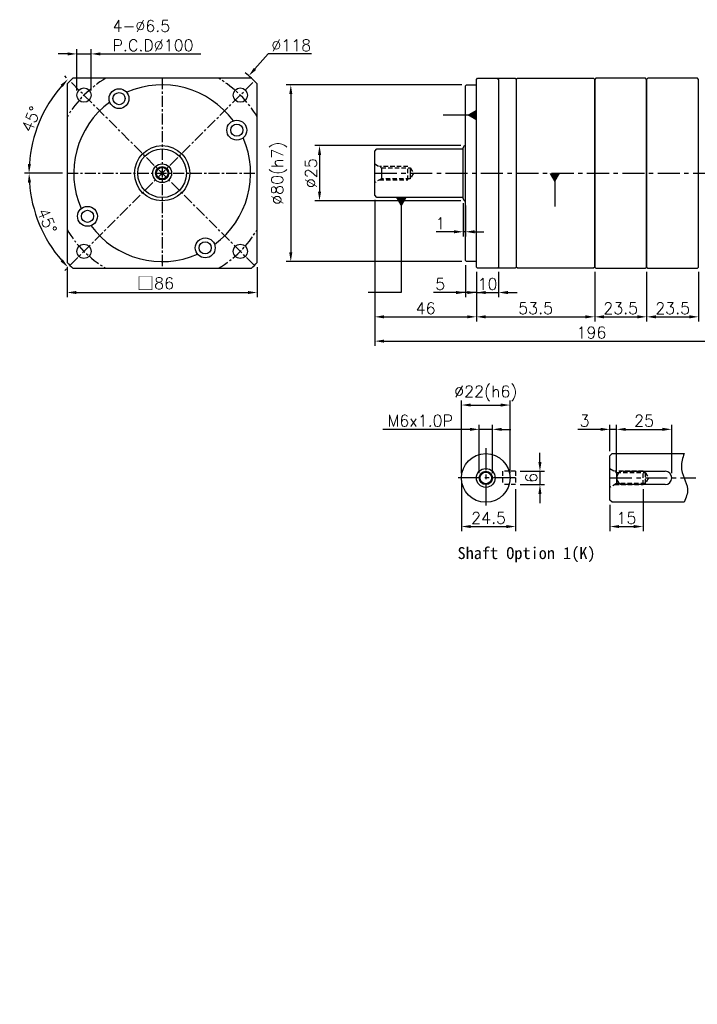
# Model space of a CAD drawing. Header units: millimetres. Extents: x -265 to 775, y -19 to 500.
# Tile 1 of 2: x -265 to 41, y -19 to 427. Entities that reach past the tile are written whole.
import ezdxf

# ---------------------------------------------------------------- set-up
doc = ezdxf.new("R2010")
doc.units = ezdxf.units.MM
doc.header["$LTSCALE"] = 4
doc.linetypes.add('CENTER', pattern=[2, 1.25, -0.25, 0.25, -0.25])
doc.linetypes.add('DASHED', pattern=[0.75, 0.5, -0.25])
for name, color, linetype in [('DIM', 6, 'Continuous'), ('MF090X1-211', 7, 'Continuous'), ('MF90X-011', 7, 'Continuous'), ('MF90X1-010', 7, 'Continuous'), ('MF90X1-012', 7, 'Continuous'), ('MF90X1-511', 7, 'Continuous'), ('圖框', 7, 'Continuous'), ('虛線', 170, 'DASHED')]:
    doc.layers.add(name, color=color, linetype=linetype)
doc.styles.get("Standard").update_dxf_attribs({"font": 'romans.shx'})
doc.dimstyles.new('R', dxfattribs={"dimscale": 2.1, "dimtxt": 2.5, "dimasz": 2, "dimexe": 1, "dimexo": 1, "dimgap": 0.6, "dimtad": 1, "dimtoh": 1, "dimdec": 4, "dimdsep": 46, "dimtxsty": 'Standard', "dimcen": 0.5, "dimdle": 1, "dimclrt": 7, "dimadec": 4, "dimazin": 2, "dimtfac": 1, "dimtdec": 4, "dimtofl": 0, "dimtmove": 0, "dimatfit": 3, "dimfxl": 0, "dimtolj": 1, "dimarcsym": 0})
doc.dimstyles.get("Standard").update_dxf_attribs({"dimscale": 2.1, "dimtxt": 2.5, "dimasz": 2, "dimexe": 1, "dimexo": 1, "dimgap": 0.6, "dimtad": 1, "dimdec": 4, "dimdsep": 46, "dimtxsty": 'Standard', "dimcen": 0.5, "dimdle": 1, "dimclrt": 7, "dimadec": 4, "dimazin": 2, "dimtfac": 1, "dimtdec": 4, "dimtofl": 0, "dimtmove": 0, "dimatfit": 3, "dimfxl": 0, "dimtolj": 1, "dimarcsym": 0})

# ---------------------------------------------------------------- blocks, each defined once
blk = doc.blocks.new('*D18')
at = {"layer": 'Defpoints', "color": 0, "ltscale": 2}
for p in [(-63.55, 369.54), (-129.55, 344.54), (-63.55, 344.54)]:
    blk.add_point(p, dxfattribs=at)
at = {"layer": '圖框', "color": 0, "lineweight": -2, "ltscale": 2}
for p, q in [((-65.65, 369.54), (-131.65, 369.54)), ((-129.55, 365.34), (-129.55, 348.74)), ((-65.65, 344.54), (-131.65, 344.54))]:
    blk.add_line(p, q, dxfattribs=at)
at = {"layer": '圖框', "color": 0, "ltscale": 2}
for points in [[(-130.25, 365.34), (-128.85, 365.34), (-129.55, 369.54)], [(-130.25, 348.74), (-128.85, 348.74), (-129.55, 344.54)]]:
    blk.add_solid(points, dxfattribs=at)
at = {"layer": '圖框', "color": 7, "ltscale": 2, "insert": (-133.44, 357.04), "char_height": 5.25, "attachment_point": 5, "rotation": 90}
blk.add_mtext('\\A1;%%C25', dxfattribs=at)
blk = doc.blocks.new('*D19')
at = {"layer": 'Defpoints', "color": 0, "ltscale": 2}
for p in [(-63.05, 397.04), (-142.55, 317.04), (-63.05, 317.04)]:
    blk.add_point(p, dxfattribs=at)
at = {"layer": '圖框', "color": 0, "lineweight": -2, "ltscale": 2}
for p, q in [((-65.15, 397.04), (-144.65, 397.04)), ((-142.55, 392.84), (-142.55, 321.24)), ((-65.15, 317.04), (-144.65, 317.04))]:
    blk.add_line(p, q, dxfattribs=at)
at = {"layer": '圖框', "color": 0, "ltscale": 2}
for points in [[(-143.25, 392.84), (-141.85, 392.84), (-142.55, 397.04)], [(-143.25, 321.24), (-141.85, 321.24), (-142.55, 317.04)]]:
    blk.add_solid(points, dxfattribs=at)
at = {"layer": '圖框', "color": 7, "ltscale": 2, "insert": (-147.81, 357.04), "char_height": 5.25, "attachment_point": 5, "rotation": 90}
blk.add_mtext('\\A1;%%C80(h7)', dxfattribs=at)
blk = doc.blocks.new('*D20')
at = {"layer": 'Defpoints', "color": 0, "ltscale": 2}
for p in [(-63.55, 317.54), (-58.55, 314.54), (-58.55, 303.04)]:
    blk.add_point(p, dxfattribs=at)
at = {"layer": '圖框', "color": 0, "lineweight": -2, "ltscale": 2}
for p, q in [((-63.55, 315.44), (-63.55, 300.94)), ((-58.55, 312.44), (-58.55, 300.94)), ((-67.75, 303.04), (-77.97, 303.04)), ((-58.55, 303.04), (-63.55, 303.04)), ((-54.35, 303.04), (-50.15, 303.04))]:
    blk.add_line(p, q, dxfattribs=at)
at = {"layer": '圖框', "color": 0, "ltscale": 2}
for points in [[(-67.75, 303.74), (-67.75, 302.34), (-63.55, 303.04)], [(-54.35, 303.74), (-54.35, 302.34), (-58.55, 303.04)]]:
    blk.add_solid(points, dxfattribs=at)
at = {"layer": '圖框', "color": 7, "ltscale": 2, "insert": (-74.96, 306.92), "char_height": 5.25, "attachment_point": 5}
blk.add_mtext('\\A1;5', dxfattribs=at)
blk = doc.blocks.new('*D21')
at = {"layer": 'Defpoints', "color": 0, "ltscale": 2}
for p in [(-58.55, 314.54), (-48.55, 314.54), (-48.55, 303.04)]:
    blk.add_point(p, dxfattribs=at)
at = {"layer": '圖框', "color": 0, "lineweight": -2, "ltscale": 2}
for p, q in [((-58.55, 312.44), (-58.55, 300.94)), ((-48.55, 312.44), (-48.55, 300.94)), ((-62.75, 303.04), (-66.95, 303.04)), ((-58.55, 303.04), (-48.55, 303.04)), ((-44.35, 303.04), (-40.15, 303.04))]:
    blk.add_line(p, q, dxfattribs=at)
at = {"layer": '圖框', "color": 0, "ltscale": 2}
for points in [[(-62.75, 303.74), (-62.75, 302.34), (-58.55, 303.04)], [(-44.35, 303.74), (-44.35, 302.34), (-48.55, 303.04)]]:
    blk.add_solid(points, dxfattribs=at)
at = {"layer": '圖框', "color": 7, "ltscale": 2, "insert": (-53.55, 306.92), "char_height": 5.25, "attachment_point": 5}
blk.add_mtext('\\A1;10', dxfattribs=at)
blk = doc.blocks.new('*D22')
at = {"layer": 'Defpoints', "color": 0, "ltscale": 2}
for p in [(-104.55, 347.04), (-58.55, 314.54), (-58.55, 292.04)]:
    blk.add_point(p, dxfattribs=at)
at = {"layer": '圖框', "color": 0, "lineweight": -2, "ltscale": 2}
for p, q in [((-104.55, 344.94), (-104.55, 289.94)), ((-58.55, 312.44), (-58.55, 289.94)), ((-100.35, 292.04), (-62.75, 292.04))]:
    blk.add_line(p, q, dxfattribs=at)
at = {"layer": '圖框', "color": 0, "ltscale": 2}
for points in [[(-100.35, 292.74), (-100.35, 291.34), (-104.55, 292.04)], [(-62.75, 292.74), (-62.75, 291.34), (-58.55, 292.04)]]:
    blk.add_solid(points, dxfattribs=at)
at = {"layer": '圖框', "color": 7, "ltscale": 2, "insert": (-81.55, 295.92), "char_height": 5.25, "attachment_point": 5}
blk.add_mtext('\\A1;46', dxfattribs=at)
blk = doc.blocks.new('*D23')
at = {"layer": 'Defpoints', "color": 0, "ltscale": 2}
for p in [(-58.55, 314.54), (-5.05, 314.54), (-5.05, 292.04)]:
    blk.add_point(p, dxfattribs=at)
at = {"layer": '圖框', "color": 0, "lineweight": -2, "ltscale": 2}
for p, q in [((-58.55, 312.44), (-58.55, 289.94)), ((-5.05, 312.44), (-5.05, 289.94)), ((-54.35, 292.04), (-9.25, 292.04))]:
    blk.add_line(p, q, dxfattribs=at)
at = {"layer": '圖框', "color": 0, "ltscale": 2}
for points in [[(-54.35, 292.74), (-54.35, 291.34), (-58.55, 292.04)], [(-9.25, 292.74), (-9.25, 291.34), (-5.05, 292.04)]]:
    blk.add_solid(points, dxfattribs=at)
at = {"layer": '圖框', "color": 7, "ltscale": 2, "insert": (-31.8, 295.92), "char_height": 5.25, "attachment_point": 5}
blk.add_mtext('\\A1;53.5', dxfattribs=at)
blk = doc.blocks.new('*D29')
at = {"layer": 'Defpoints', "color": 0, "ltscale": 2}
for p in [(-104.55, 347.04), (91.45, 315.04), (91.45, 281.04)]:
    blk.add_point(p, dxfattribs=at)
at = {"layer": '圖框', "color": 0, "lineweight": -2, "ltscale": 2}
for p, q in [((-104.55, 344.94), (-104.55, 278.94)), ((91.45, 312.94), (91.45, 278.94)), ((-100.35, 281.04), (87.25, 281.04))]:
    blk.add_line(p, q, dxfattribs=at)
at = {"layer": '圖框', "color": 0, "ltscale": 2}
for points in [[(-100.35, 281.74), (-100.35, 280.34), (-104.55, 281.04)], [(87.25, 281.74), (87.25, 280.34), (91.45, 281.04)]]:
    blk.add_solid(points, dxfattribs=at)
at = {"layer": '圖框', "color": 7, "ltscale": 2, "insert": (-6.55, 284.92), "char_height": 5.25, "attachment_point": 5}
blk.add_mtext('\\A1;196', dxfattribs=at)
blk = doc.blocks.new('*D30')
at = {"layer": 'Defpoints', "color": 0, "ltscale": 2}
for p in [(-161.55, 401.13), (-239.96, 312.95)]:
    blk.add_point(p, dxfattribs=at)
at = {"layer": '圖框', "color": 0, "lineweight": -2, "ltscale": 2}
for p, q in [((-152.74, 411.04), (-158.76, 404.27)), ((-133.23, 411.04), (-152.74, 411.04)), ((-201.8, 357.04), (-199.7, 357.04)), ((-200.75, 355.99), (-200.75, 358.09))]:
    blk.add_line(p, q, dxfattribs=at)
blk.add_arc((-200.75, 357.04), 59, 46.787, 50.3974, dxfattribs=at)
at = {"layer": '圖框', "color": 0, "ltscale": 2}
blk.add_solid([(-159.28, 404.73), (-158.23, 403.8), (-161.55, 401.13)], dxfattribs=at)
at = {"layer": '圖框', "color": 7, "ltscale": 2, "insert": (-142.35, 414.92), "char_height": 5.25, "attachment_point": 5}
blk.add_mtext('\\A1;∅118', dxfattribs=at)
blk = doc.blocks.new('*D31')
at = {"layer": 'Defpoints', "color": 0, "ltscale": 2}
for p in [(-159.03, 398.76), (-243.75, 357.04), (-157.75, 357.04), (-258.89, 341.46), (-242.47, 315.32)]:
    blk.add_point(p, dxfattribs=at)
at = {"layer": '圖框', "color": 0, "lineweight": -2, "ltscale": 2}
for p, q in [((-245.85, 357.04), (-263.04, 357.04)), ((-243.96, 313.83), (-244.8, 312.99))]:
    blk.add_line(p, q, dxfattribs=at)
blk.add_arc((-200.75, 357.04), 60.19, 183.9987, 221.0013, dxfattribs=at)
at = {"layer": '圖框', "color": 0, "ltscale": 2}
for points in [[(-261.5, 352.82), (-260.1, 352.86), (-260.94, 357.04)], [(-245.67, 318.02), (-246.69, 317.07), (-243.31, 314.48)]]:
    blk.add_solid(points, dxfattribs=at)
at = {"layer": '圖框', "color": 7, "ltscale": 2, "insert": (-252.77, 335.49), "char_height": 5.25, "attachment_point": 5, "rotation": 292.5}
blk.add_mtext('\\A1;45°', dxfattribs=at)
blk = doc.blocks.new('*D32')
at = {"layer": 'Defpoints', "color": 0, "ltscale": 2}
for p in [(-242.47, 398.76), (-252.91, 387.15), (-243.75, 357.04), (-157.75, 357.04), (-159.03, 315.32)]:
    blk.add_point(p, dxfattribs=at)
at = {"layer": '圖框', "color": 0, "lineweight": -2, "ltscale": 2}
for p, q in [((-243.96, 400.24), (-244.82, 401.11)), ((-245.85, 357.04), (-263.08, 357.04))]:
    blk.add_line(p, q, dxfattribs=at)
blk.add_arc((-200.75, 357.04), 60.23, 138.9963, 176.0037, dxfattribs=at)
at = {"layer": '圖框', "color": 0, "ltscale": 2}
for points in [[(-246.72, 397.03), (-245.69, 396.08), (-243.34, 399.63)], [(-260.13, 361.21), (-261.53, 361.26), (-260.98, 357.04)]]:
    blk.add_solid(points, dxfattribs=at)
at = {"layer": '圖框', "color": 7, "ltscale": 2, "insert": (-259.98, 381.57), "char_height": 5.25, "attachment_point": 5, "rotation": 67.5}
blk.add_mtext('\\A1;45°', dxfattribs=at)
blk = doc.blocks.new('*D33')
at = {"layer": 'Defpoints', "color": 0, "ltscale": 2}
for p in [(-232.86, 411.04), (-239.36, 392.39), (-232.86, 392.39)]:
    blk.add_point(p, dxfattribs=at)
at = {"layer": '圖框', "color": 0, "lineweight": -2, "ltscale": 2}
for p, q in [((-243.56, 411.04), (-247.76, 411.04)), ((-239.36, 394.49), (-239.36, 413.14)), ((-239.36, 411.04), (-232.86, 411.04)), ((-232.86, 394.49), (-232.86, 413.14)), ((-228.66, 411.04), (-183.19, 411.04))]:
    blk.add_line(p, q, dxfattribs=at)
at = {"layer": '圖框', "color": 0, "ltscale": 2}
for points in [[(-243.56, 411.74), (-243.56, 410.34), (-239.36, 411.04)], [(-228.66, 411.74), (-228.66, 410.34), (-232.86, 411.04)]]:
    blk.add_solid(points, dxfattribs=at)
at = {"layer": '圖框', "color": 7, "ltscale": 2, "insert": (-223.2, 426.3), "char_height": 5.25, "attachment_point": 1}
blk.add_mtext('\\A1;4-%%C6.5\\PP.C.D%%C100', dxfattribs=at)
blk = doc.blocks.new('*D34')
at = {"color": 0, "lineweight": -2}
for p, q in [((-243.75, 314.54), (-243.75, 300.95)), ((-157.75, 314.54), (-157.75, 300.95)), ((-239.55, 303.05), (-161.95, 303.05))]:
    blk.add_line(p, q, dxfattribs=at)
at = {"color": 0}
for points in [[(-239.55, 303.75), (-239.55, 302.35), (-243.75, 303.05)], [(-161.95, 303.75), (-161.95, 302.35), (-157.75, 303.05)]]:
    blk.add_solid(points, dxfattribs=at)
at = {"layer": 'Defpoints', "color": 0}
for p in [(-243.75, 316.64), (-157.75, 316.64), (-157.75, 303.05)]:
    blk.add_point(p, dxfattribs=at)
at = {"color": 7, "insert": (-203.75, 307.15), "char_height": 5.25, "attachment_point": 5}
blk.add_mtext('\\A1;{\\fPMingLiU|b0|i0|c136|p18;\\H1.083x;\\C0;□}86', dxfattribs=at)
blk = doc.blocks.new('*D36')
at = {"layer": 'Defpoints', "color": 0, "ltscale": 2}
for p in [(-64.55, 345.54), (-63.55, 344.54), (-64.55, 330.54)]:
    blk.add_point(p, dxfattribs=at)
at = {"layer": '圖框', "color": 0, "lineweight": -2, "ltscale": 2}
for p, q in [((-64.55, 343.44), (-64.55, 328.44)), ((-63.55, 342.44), (-63.55, 328.44)), ((-68.75, 330.54), (-76.72, 330.54)), ((-63.55, 330.54), (-64.55, 330.54)), ((-59.35, 330.54), (-55.15, 330.54))]:
    blk.add_line(p, q, dxfattribs=at)
at = {"layer": '圖框', "color": 0, "ltscale": 2}
for points in [[(-68.75, 331.24), (-68.75, 329.84), (-64.55, 330.54)], [(-59.35, 331.24), (-59.35, 329.84), (-63.55, 330.54)]]:
    blk.add_solid(points, dxfattribs=at)
at = {"layer": '圖框', "color": 7, "ltscale": 2, "insert": (-74.84, 334.42), "char_height": 5.25, "attachment_point": 5}
blk.add_mtext('\\A1;1', dxfattribs=at)
blk = doc.blocks.new('*D44')
at = {"layer": 'Defpoints', "color": 0, "ltscale": 2}
for p in [(-43.33, 252.11), (-65.33, 219.11), (-43.33, 219.11)]:
    blk.add_point(p, dxfattribs=at)
at = {"layer": '圖框', "color": 0, "lineweight": -2, "ltscale": 2}
for p, q in [((-65.33, 221.21), (-65.33, 254.21)), ((-43.33, 221.21), (-43.33, 254.21)), ((-61.13, 252.11), (-47.53, 252.11))]:
    blk.add_line(p, q, dxfattribs=at)
at = {"layer": '圖框', "color": 0, "ltscale": 2}
for points in [[(-61.13, 252.81), (-61.13, 251.41), (-65.33, 252.11)], [(-47.53, 252.81), (-47.53, 251.41), (-43.33, 252.11)]]:
    blk.add_solid(points, dxfattribs=at)
at = {"layer": '圖框', "color": 7, "ltscale": 2, "insert": (-54.33, 257.37), "char_height": 5.25, "attachment_point": 5}
blk.add_mtext('\\A1;%%C22(h6)', dxfattribs=at)
blk = doc.blocks.new('*D45')
at = {"layer": 'Defpoints', "color": 0, "ltscale": 2}
for p in [(-51.33, 241.11), (-57.33, 219.11), (-51.33, 219.11)]:
    blk.add_point(p, dxfattribs=at)
at = {"layer": '圖框', "color": 0, "lineweight": -2, "ltscale": 2}
for p, q in [((-61.53, 241.11), (-100.88, 241.11)), ((-57.33, 221.21), (-57.33, 243.21)), ((-51.33, 241.11), (-57.33, 241.11)), ((-51.33, 221.21), (-51.33, 243.21)), ((-47.13, 241.11), (-42.93, 241.11))]:
    blk.add_line(p, q, dxfattribs=at)
at = {"layer": '圖框', "color": 0, "ltscale": 2}
for points in [[(-61.53, 241.81), (-61.53, 240.41), (-57.33, 241.11)], [(-47.13, 241.81), (-47.13, 240.41), (-51.33, 241.11)]]:
    blk.add_solid(points, dxfattribs=at)
at = {"layer": '圖框', "color": 7, "ltscale": 2, "insert": (-83.99, 245), "char_height": 5.25, "attachment_point": 5}
blk.add_mtext('\\A1;M6x1.0P', dxfattribs=at)
blk = doc.blocks.new('*D46')
at = {"layer": 'Defpoints', "color": 0, "ltscale": 2}
for p in [(-65.33, 219.11), (-40.83, 216.11), (-40.83, 197.11)]:
    blk.add_point(p, dxfattribs=at)
at = {"layer": '圖框', "color": 0, "lineweight": -2, "ltscale": 2}
for p, q in [((-65.33, 217.01), (-65.33, 195.01)), ((-40.83, 214.01), (-40.83, 195.01)), ((-61.13, 197.11), (-45.03, 197.11))]:
    blk.add_line(p, q, dxfattribs=at)
at = {"layer": '圖框', "color": 0, "ltscale": 2}
for points in [[(-61.13, 197.81), (-61.13, 196.41), (-65.33, 197.11)], [(-45.03, 197.81), (-45.03, 196.41), (-40.83, 197.11)]]:
    blk.add_solid(points, dxfattribs=at)
at = {"layer": '圖框', "color": 7, "ltscale": 2, "insert": (-53.08, 201), "char_height": 5.25, "attachment_point": 5}
blk.add_mtext('\\A1;24.5', dxfattribs=at)
blk = doc.blocks.new('*D47')
at = {"layer": 'Defpoints', "color": 0, "ltscale": 2}
for p in [(-40.83, 222.11), (-40.83, 216.11), (-29.83, 216.11)]:
    blk.add_point(p, dxfattribs=at)
at = {"layer": '圖框', "color": 0, "lineweight": -2, "ltscale": 2}
for p, q in [((-29.83, 226.31), (-29.83, 230.51)), ((-38.73, 222.11), (-27.73, 222.11)), ((-29.83, 222.11), (-29.83, 216.11)), ((-38.73, 216.11), (-27.73, 216.11)), ((-29.83, 211.91), (-29.83, 207.71))]:
    blk.add_line(p, q, dxfattribs=at)
at = {"layer": '圖框', "color": 0, "ltscale": 2}
for points in [[(-30.53, 226.31), (-29.13, 226.31), (-29.83, 222.11)], [(-30.53, 211.91), (-29.13, 211.91), (-29.83, 216.11)]]:
    blk.add_solid(points, dxfattribs=at)
at = {"layer": '圖框', "color": 7, "ltscale": 2, "insert": (-33.72, 219.11), "char_height": 5.25, "attachment_point": 5, "rotation": 90}
blk.add_mtext('\\A1;6', dxfattribs=at)
blk = doc.blocks.new('*D48')
at = {"layer": 'Defpoints', "color": 0, "ltscale": 2}
for p in [(1.8, 241.11), (1.8, 229.11), (4.8, 219.11)]:
    blk.add_point(p, dxfattribs=at)
at = {"layer": '圖框', "color": 0, "lineweight": -2, "ltscale": 2}
for p, q in [((-2.4, 241.11), (-12.62, 241.11)), ((1.8, 231.21), (1.8, 243.21)), ((4.8, 241.11), (1.8, 241.11)), ((4.8, 221.21), (4.8, 243.21)), ((9, 241.11), (13.2, 241.11))]:
    blk.add_line(p, q, dxfattribs=at)
at = {"layer": '圖框', "color": 0, "ltscale": 2}
for points in [[(-2.4, 241.81), (-2.4, 240.41), (1.8, 241.11)], [(9, 241.81), (9, 240.41), (4.8, 241.11)]]:
    blk.add_solid(points, dxfattribs=at)
at = {"layer": '圖框', "color": 7, "ltscale": 2, "insert": (-9.61, 245), "char_height": 5.25, "attachment_point": 5}
blk.add_mtext('\\A1;3', dxfattribs=at)
blk = doc.blocks.new('*D49')
at = {"layer": 'Defpoints', "color": 0, "ltscale": 2}
for p in [(29.8, 241.11), (4.8, 219.11), (29.8, 219.11)]:
    blk.add_point(p, dxfattribs=at)
at = {"layer": '圖框', "color": 0, "lineweight": -2, "ltscale": 2}
for p, q in [((4.8, 221.21), (4.8, 243.21)), ((9, 241.11), (25.6, 241.11)), ((29.8, 221.21), (29.8, 243.21))]:
    blk.add_line(p, q, dxfattribs=at)
at = {"layer": '圖框', "color": 0, "ltscale": 2}
for points in [[(9, 241.81), (9, 240.41), (4.8, 241.11)], [(25.6, 241.81), (25.6, 240.41), (29.8, 241.11)]]:
    blk.add_solid(points, dxfattribs=at)
at = {"layer": '圖框', "color": 7, "ltscale": 2, "insert": (17.3, 245), "char_height": 5.25, "attachment_point": 5}
blk.add_mtext('\\A1;25', dxfattribs=at)
blk = doc.blocks.new('*D50')
at = {"layer": 'Defpoints', "color": 0, "ltscale": 2}
for p in [(16.8, 216.11), (1.8, 209.11), (16.8, 197.11)]:
    blk.add_point(p, dxfattribs=at)
at = {"layer": '圖框', "color": 0, "lineweight": -2, "ltscale": 2}
for p, q in [((16.8, 214.01), (16.8, 195.01)), ((1.8, 207.01), (1.8, 195.01)), ((6, 197.11), (12.6, 197.11))]:
    blk.add_line(p, q, dxfattribs=at)
at = {"layer": '圖框', "color": 0, "ltscale": 2}
for points in [[(6, 197.81), (6, 196.41), (1.8, 197.11)], [(12.6, 197.81), (12.6, 196.41), (16.8, 197.11)]]:
    blk.add_solid(points, dxfattribs=at)
at = {"layer": '圖框', "color": 7, "ltscale": 2, "insert": (9.3, 201), "char_height": 5.25, "attachment_point": 5}
blk.add_mtext('\\A1;15', dxfattribs=at)
blk = doc.blocks.new('*D52')
at = {"layer": 'Defpoints', "color": 0, "ltscale": 2}
for p in [(-5.05, 314.54), (18.45, 314.54), (18.45, 292.04)]:
    blk.add_point(p, dxfattribs=at)
at = {"layer": '圖框', "color": 0, "lineweight": -2, "ltscale": 2}
for p, q in [((-5.05, 312.44), (-5.05, 289.94)), ((18.45, 312.44), (18.45, 289.94)), ((-0.85, 292.04), (14.25, 292.04))]:
    blk.add_line(p, q, dxfattribs=at)
at = {"layer": '圖框', "color": 0, "ltscale": 2}
for points in [[(-0.85, 292.74), (-0.85, 291.34), (-5.05, 292.04)], [(14.25, 292.74), (14.25, 291.34), (18.45, 292.04)]]:
    blk.add_solid(points, dxfattribs=at)
at = {"layer": '圖框', "color": 7, "ltscale": 2, "insert": (6.7, 295.92), "char_height": 5.25, "attachment_point": 5}
blk.add_mtext('\\A1;23.5', dxfattribs=at)
blk = doc.blocks.new('A$C04276BEF')
at = {"layer": 'MF90X1-012', "color": 0, "ltscale": 2}
for radius in [11, 4.25, 3, 2.6]:
    blk.add_circle((11, 11), radius, dxfattribs=at)
blk = doc.blocks.new('*D55')
at = {"layer": 'Defpoints', "color": 0, "ltscale": 2}
for p in [(18.45, 314.54), (41.95, 314.54), (41.95, 292.04)]:
    blk.add_point(p, dxfattribs=at)
at = {"layer": '圖框', "color": 0, "lineweight": -2, "ltscale": 2}
for p, q in [((18.45, 312.44), (18.45, 289.94)), ((41.95, 312.44), (41.95, 289.94)), ((22.65, 292.04), (37.75, 292.04))]:
    blk.add_line(p, q, dxfattribs=at)
at = {"layer": '圖框', "color": 0, "ltscale": 2}
for points in [[(22.65, 292.74), (22.65, 291.34), (18.45, 292.04)], [(37.75, 292.74), (37.75, 291.34), (41.95, 292.04)]]:
    blk.add_solid(points, dxfattribs=at)
at = {"layer": '圖框', "color": 7, "ltscale": 2, "insert": (30.2, 295.92), "char_height": 5.25, "attachment_point": 5}
blk.add_mtext('\\A1;23.5', dxfattribs=at)

msp = doc.modelspace()

# ---------------------------------------------------------------- linework, layer by layer
at = {"color": 0, "linetype": 'CENTER', "ltscale": 2}
msp.add_line((-104.55299, 357.03764), (91.44701, 357.03764), dxfattribs=at)
at = {"ltscale": 2}
for points in [[(-4.55299, 314.03764), (17.94701, 314.03764), (18.44701, 314.53764), (18.44701, 399.53764), (17.94701, 400.03764), (-4.55299, 400.03764), (-5.05299, 399.53764), (-5.05299, 314.53764)], [(18.94701, 314.03764), (41.44701, 314.03764), (41.94701, 314.53764), (41.94701, 399.53764), (41.44701, 400.03764), (18.94701, 400.03764), (18.44701, 399.53764), (18.44701, 314.53764)]]:
    msp.add_lwpolyline(points, close=True, dxfattribs=at)
at = {"color": 0}
msp.add_circle((-200.75115, 357.03764), 12.5, dxfattribs=at)
at = {"layer": 'MF090X1-211', "color": 0}
msp.add_line((-5.05299, 314.53764), (-5.05299, 399.53764), dxfattribs=at)
at = {"layer": 'MF90X-011', "color": 0}
for p, q in [((-40.55299, 399.53764), (-40.05299, 400.03764)), ((-40.05299, 400.03764), (-5.55299, 400.03764)), ((-5.55299, 400.03764), (-5.05299, 399.53764)), ((-40.05299, 314.03764), (-40.55299, 314.53764)), ((-5.55299, 314.03764), (-40.05299, 314.03764)), ((-5.05299, 314.53764), (-5.55299, 314.03764))]:
    msp.add_line(p, q, dxfattribs=at)
at = {"layer": 'MF90X1-010', "linetype": 'CENTER'}
for p, q in [((-242.47045, 315.31834), (-159.03185, 398.75694)), ((-159.03185, 315.31834), (-242.47045, 398.75694)), ((-200.75115, 400.03764), (-200.75115, 314.03764)), ((-243.75115, 357.03764), (-157.75115, 357.03764))]:
    msp.add_line(p, q, dxfattribs=at)
at = {"layer": 'MF90X1-010', "color": 0}
for p, q in [((-63.55299, 396.53764), (-63.05299, 397.03764)), ((-63.05299, 397.03764), (-58.55299, 397.03764)), ((-58.55299, 399.53764), (-58.05299, 400.03764)), ((-58.05299, 400.03764), (-41.05299, 400.03764)), ((-48.55299, 399.53764), (-49.05299, 400.03764)), ((-48.55299, 399.53764), (-48.55299, 314.53764)), ((-41.05299, 400.03764), (-40.55299, 399.53764)), ((-63.55299, 317.53764), (-63.55299, 396.53764)), ((-63.05299, 317.03764), (-63.55299, 317.53764)), ((-58.55299, 317.03764), (-63.05299, 317.03764)), ((-48.55299, 314.53764), (-49.05299, 314.03764))]:
    msp.add_line(p, q, dxfattribs=at)
at = {"layer": 'MF90X1-010'}
msp.add_lwpolyline([(-157.75115, 316.63962), (-157.75115, 397.43566, 0.015595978), (-160.35313, 400.03764), (-241.14917, 400.03764, 0.015595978), (-243.75115, 397.43566), (-243.75115, 316.63962, 0.015595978), (-241.14917, 314.03764), (-160.35313, 314.03764, 0.015595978)], format="xyb", close=True, dxfattribs=at)
at = {"layer": 'MF90X1-010', "color": 0}
msp.add_lwpolyline([(-40.55299, 399.53764), (-40.55299, 314.53764), (-41.05299, 314.03764), (-58.05299, 314.03764), (-58.55299, 314.53764), (-58.55299, 399.53764)], dxfattribs=at)
at = {"layer": 'MF90X1-010'}
for centre, radius in [((-236.10649, 392.39298), 3.25), ((-220.25115, 390.81263), 4.5), ((-220.25115, 390.81263), 2.75), ((-165.39581, 392.39298), 3.25), ((-166.97616, 376.53764), 4.5), ((-166.97616, 376.53764), 2.75), ((-234.52614, 337.53764), 4.5), ((-234.52614, 337.53764), 2.75), ((-181.25115, 323.26265), 4.5), ((-181.25115, 323.26265), 2.75), ((-236.10649, 321.6823), 3.25), ((-165.39581, 321.6823), 3.25)]:
    msp.add_circle(centre, radius, dxfattribs=at)
at = {"layer": 'MF90X1-010', "linetype": 'CENTER'}
for start, end in [(120.6834171, 149.3165829), (30.6834171, 59.3165829), (210.6834171, 239.3165829), (300.6834171, 329.3165829)]:
    msp.add_arc((-200.75115, 357.03764), 50, start, end, dxfattribs=at)
at = {"layer": 'MF90X1-010'}
for start, end in [(36.3679442, 113.6320558), (126.3679442, 203.6320558), (306.3679442, 23.6320558), (216.3679442, 293.6320558)]:
    msp.add_arc((-200.75115, 357.03764), 40, start, end, dxfattribs=at)
at = {"layer": 'MF90X1-012', "color": 0}
for p, q in [((-104.55299, 367.03764), (-103.55299, 368.03764)), ((-104.55299, 347.03764), (-104.55299, 367.03764)), ((-103.55299, 368.03764), (-64.95299, 368.03764)), ((-64.55299, 345.53764), (-64.55299, 368.53764)), ((-101.5219, 359.53764), (-101.5219, 354.53764)), ((-88.55299, 359.53764), (-88.55299, 354.53764)), ((-103.55299, 346.03764), (-104.55299, 347.03764)), ((-64.95299, 346.03764), (-103.55299, 346.03764))]:
    msp.add_line(p, q, dxfattribs=at)
at = {"layer": 'MF90X1-012', "color": 0, "linetype": 'CENTER', "ltscale": 2}
for p, q in [((-54.33121, 232.6122), (-54.33121, 205.6122)), ((-40.83121, 219.1122), (-67.83121, 219.1122))]:
    msp.add_line(p, q, dxfattribs=at)
at = {"layer": 'MF90X1-012', "color": 0, "ltscale": 2}
for p, q in [((1.796, 229.1122), (2.796, 230.1122)), ((1.796, 209.1122), (1.796, 229.1122)), ((2.796, 230.1122), (35.396, 230.1122)), ((4.82708, 221.6122), (4.82708, 216.6122)), ((7.796, 222.1122), (26.796, 222.1122)), ((26.796, 216.1122), (7.796, 216.1122)), ((2.796, 208.1122), (1.796, 209.1122)), ((35.396, 208.1122), (2.796, 208.1122))]:
    msp.add_line(p, q, dxfattribs=at)
for radius in [11, 4.25, 3, 2.6]:
    msp.add_circle((-54.33121, 219.1122), radius, dxfattribs=at)
at = {"layer": 'MF90X1-012', "color": 0}
for centre, radius, start, end in [((-64.95299, 368.43764), 0.4, 270, 0), ((-63.55299, 368.53764), 1, 90, 180), ((-64.95299, 345.63764), 0.4, 0, 90), ((-63.55299, 345.53764), 1, 180, 270)]:
    msp.add_arc(centre, radius, start, end, dxfattribs=at)
at = {"layer": 'MF90X1-012', "color": 0, "ltscale": 2}
for centre, start, end in [((7.796, 219.1122), 90, 270), ((26.796, 219.1122), 270, 90)]:
    msp.add_arc(centre, 3, start, end, dxfattribs=at)
at = {"layer": 'MF90X1-511', "linetype": 'DASHED'}
for p, q in [((-46.83121, 222.1122), (-46.83121, 216.1122)), ((-40.83121, 222.1122), (-46.83121, 222.1122)), ((-40.83121, 222.1122), (-40.83121, 216.1122)), ((17.796, 221.6122), (17.796, 216.6122)), ((-40.83121, 216.1122), (-46.83121, 216.1122))]:
    msp.add_line(p, q, dxfattribs=at)
for points in [[(1.796, 223.3622), (4.82708, 221.6122), (17.796, 221.6122), (19.23937, 219.1122), (17.796, 216.6122), (4.82708, 216.6122), (1.796, 214.8622)], [(3.96106, 216.1122), (16.796, 216.1122), (16.796, 222.1122), (3.96106, 222.1122)]]:
    msp.add_lwpolyline(points, dxfattribs=at)
at = {"layer": '圖框', "color": 0, "linetype": 'CENTER', "ltscale": 2}
msp.add_line((1.796, 219.1122), (40.76854, 219.1122), dxfattribs=at)
at = {"layer": '圖框', "color": 0, "ltscale": 2}
msp.add_spline([(35.396, 230.1122), (34.14005, 224.13369), (35.396, 219.1122), (36.93769, 214.06234), (35.396, 208.1122)], degree=3, dxfattribs=at)
at = {"layer": '虛線', "color": 0}
for points in [[(-104.55299, 361.28764), (-101.5219, 359.53764), (-88.55299, 359.53764), (-87.10962, 357.03764), (-88.55299, 354.53764), (-101.5219, 354.53764), (-104.55299, 352.78764)], [(-102.38793, 354.03764), (-89.55299, 354.03764), (-89.55299, 360.03764), (-102.38793, 360.03764)]]:
    msp.add_lwpolyline(points, dxfattribs=at)

# ---------------------------------------------------------------- block references
at = {"color": 0}
msp.add_blockref('A$C04276BEF', (-211.75115, 346.03764), dxfattribs=at)

# ---------------------------------------------------------------- texts
at = {"color": 0, "insert": (-67.11761, 187.79153), "char_height": 5.4, "width": 73.2519461, "attachment_point": 1}
msp.add_mtext('{\\fDFKai-SB|b1|i0|c0|p65;Shaft Option 1(K)}', dxfattribs=at)
at = {"layer": 'DIM', "color": 7, "char_height": 3.125, "width": 2, "attachment_point": 9}
for insert in [(11.83562, -4.02947), (39.87101, -19.14713)]:
    msp.add_mtext('\\A1;', dxfattribs=dict(at, insert=insert))

# ---------------------------------------------------------------- dimensions: what is measured, and where the dimension line sits
at = {"color": 0}
dim = msp.add_linear_dim(base=(-157.75115, 303.04526), p1=(-243.75115, 316.63962), p2=(-157.75115, 316.63962), text='{\\fPMingLiU|b0|i0|c136|p18;\\H1.083x;\\C0;□}<>', dimstyle='Standard', dxfattribs=at)
dim.commit()
dim.dimension.update_dxf_attribs({"geometry": '*D34', "text_midpoint": (-203.75115, 303.04526), "dimtype": 160})
at = {"layer": '圖框', "color": 0, "ltscale": 2}
for base, p1, p2, text, picture, middle in [((-232.85649, 411.03764), (-239.35649, 392.39298), (-232.85649, 392.39298), '4-%%C<>\\PP.C.D%%C100', '*D33', (-203.82149, 411.03764)), ((-51.33121, 241.1122), (-57.33121, 219.1122), (-51.33121, 219.1122), 'M<>x1.0P', '*D45', (-83.99261, 241.1122))]:
    dim = msp.add_linear_dim(base=base, p1=p1, p2=p2, text=text, dimstyle='Standard', override={"dimtofl": 1}, dxfattribs=at)
    dim.commit()
    dim.dimension.update_dxf_attribs({"geometry": picture, "text_midpoint": middle, "dimtype": 160})
dim = msp.add_diameter_dim_2p(p1=(-239.95512, 312.94627), p2=(-161.54718, 401.12901), dimstyle='R', dxfattribs=at)
dim.commit()
dim.dimension.update_dxf_attribs({"geometry": '*D30', "text_midpoint": (-142.35189, 411.03764), "dimtype": 163})
for base, line1, picture, middle in [((-252.90999, 387.15156), ((-159.03185, 315.31834), (-242.47045, 398.75694)), '*D32', (-259.98369, 381.57256)), ((-258.89242, 341.45873), ((-242.47045, 315.31834), (-159.03185, 398.75694)), '*D31', (-252.77229, 335.48978))]:
    dim = msp.add_angular_dim_2l(base=base, line1=line1, line2=((-243.75115, 357.03764), (-157.75115, 357.03764)), dimstyle='Standard', dxfattribs=at)
    dim.commit()
    dim.dimension.update_dxf_attribs({"geometry": picture, "text_midpoint": middle})
for base, p1, p2, text, picture, middle in [((-142.55299, 317.03764), (-63.05299, 397.03764), (-63.05299, 317.03764), '%%C<>(h7)', '*D19', (-142.55299, 357.03764)), ((-129.55299, 344.53764), (-63.55299, 369.53764), (-63.55299, 344.53764), '%%C<>', '*D18', (-129.55299, 357.03764))]:
    dim = msp.add_linear_dim(base=base, p1=p1, p2=p2, angle=90, text=text, dimstyle='Standard', override={"dimtmove": 0}, dxfattribs=at)
    dim.commit()
    dim.dimension.update_dxf_attribs({"geometry": picture, "text_midpoint": middle, "dimtype": 160})
for base, p1, p2, picture, middle in [((-58.55299, 292.03764), (-104.55299, 347.03764), (-58.55299, 314.53764), '*D22', (-81.55299, 295.92264)), ((91.44701, 281.03764), (-104.55299, 347.03764), (91.44701, 315.03764), '*D29', (-6.55299, 284.92264)), ((-5.05299, 292.03764), (-58.55299, 314.53764), (-5.05299, 314.53764), '*D23', (-31.80299, 295.92264)), ((18.44701, 292.03764), (-5.05299, 314.53764), (18.44701, 314.53764), '*D52', (6.69701, 295.92264)), ((41.94701, 292.03764), (18.44701, 314.53764), (41.94701, 314.53764), '*D55', (30.19701, 295.92264)), ((29.796, 241.1122), (4.796, 219.1122), (29.796, 219.1122), '*D49', (17.296, 244.9972)), ((-40.83121, 197.1122), (-65.33121, 219.1122), (-40.83121, 216.1122), '*D46', (-53.08121, 200.9972))]:
    dim = msp.add_linear_dim(base=base, p1=p1, p2=p2, dimstyle='Standard', dxfattribs=at)
    dim.commit()
    dim.dimension.update_dxf_attribs({"geometry": picture, "text_midpoint": middle})
for base, p1, p2, picture, middle in [((-64.55299, 330.53764), (-63.55299, 344.53764), (-64.55299, 345.53764), '*D36', (-74.83799, 334.42264)), ((1.796, 241.1122), (4.796, 219.1122), (1.796, 229.1122), '*D48', (-9.614, 244.9972))]:
    dim = msp.add_linear_dim(base=base, p1=p1, p2=p2, dimstyle='Standard', override={"dimtofl": 1}, dxfattribs=at)
    dim.commit()
    dim.dimension.update_dxf_attribs({"geometry": picture, "text_midpoint": middle})
for base, p1, p2, picture, middle in [((-58.55299, 303.03764), (-63.55299, 317.53764), (-58.55299, 314.53764), '*D20', (-74.96299, 303.03764)), ((-48.55299, 303.03764), (-58.55299, 314.53764), (-48.55299, 314.53764), '*D21', (-53.55299, 303.03764))]:
    dim = msp.add_linear_dim(base=base, p1=p1, p2=p2, dimstyle='Standard', override={"dimtofl": 1}, dxfattribs=at)
    dim.commit()
    dim.dimension.update_dxf_attribs({"geometry": picture, "text_midpoint": middle, "dimtype": 160})
dim = msp.add_linear_dim(base=(-43.33121, 252.1122), p1=(-65.33121, 219.1122), p2=(-43.33121, 219.1122), text='%%C<>(h6)', dimstyle='Standard', dxfattribs=at)
dim.commit()
dim.dimension.update_dxf_attribs({"geometry": '*D44', "text_midpoint": (-54.33121, 252.1122), "dimtype": 160})
dim = msp.add_linear_dim(base=(-29.83121, 216.1122), p1=(-40.83121, 222.1122), p2=(-40.83121, 216.1122), angle=90, dimstyle='Standard', override={"dimtofl": 1}, dxfattribs=at)
dim.commit()
dim.dimension.update_dxf_attribs({"geometry": '*D47', "text_midpoint": (-33.71621, 219.1122)})
dim = msp.add_linear_dim(base=(16.796, 197.1122), p1=(1.796, 209.1122), p2=(16.796, 216.1122), dimstyle='Standard', dxfattribs=at)
dim.commit()
dim.dimension.update_dxf_attribs({"geometry": '*D50', "text_midpoint": (9.296, 197.1122), "dimtype": 160})

# ---------------------------------------------------------------- leaders
at = {"layer": 'DIM', "color": 0}
for points, override in [([(-58.55299, 383.36175), (-73.55299, 383.36175)], {"dimgap": 0.6, "dimtad": 0, "dimldrblk": 'DatumFilled'}), ([(-23.14212, 357.03764), (-23.14212, 342.03764)], {"dimgap": 0.6, "dimtad": 0, "dimldrblk": 'DatumFilled'}), ([(-92.55299, 346.03764), (-92.55299, 303.03764), (-107.55299, 303.03939)], {"dimldrblk": 'DatumFilled'})]:
    msp.add_leader(points, dimstyle='Standard', override=override, dxfattribs=at)

doc.saveas('drawing.dxf')
